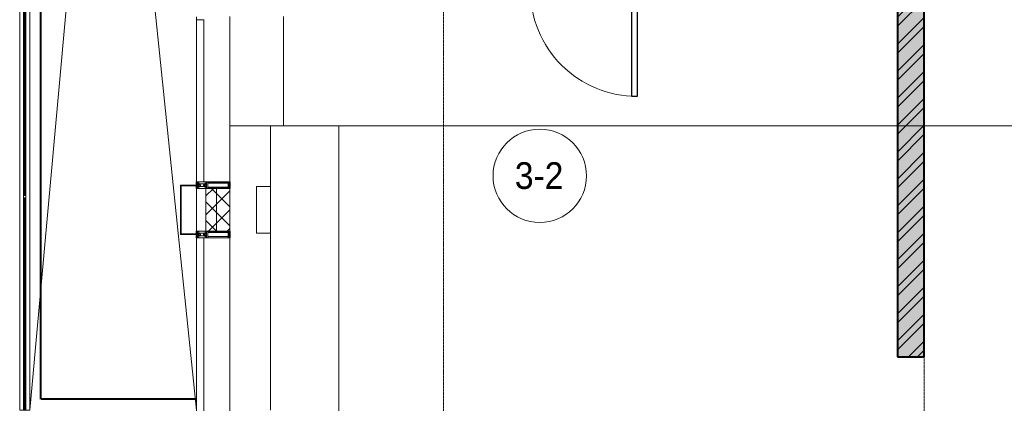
# Model space of a CAD drawing. Header units: millimetres. Extents: x 5617 to 101514, y 7718 to 215953.
# Tile 5 of 61: x 27123 to 34498, y 15652 to 18525. Entities that reach past the tile are written whole.
import ezdxf

# ---------------------------------------------------------------- set-up
doc = ezdxf.new("R2010")
doc.units = ezdxf.units.MM
for name, pattern in [('Линия сетки', [25, 20, -2.5, 0, -2.5]), ('Штрих_3_1_5_', [4.5, 3, -1.5]), ('Штриховая_ш3 п1_5', [4.5, 3, -1.5])]:
    doc.linetypes.add(name, pattern=pattern)
doc.layers.add('_Разделитель помещений_', color=4, linetype='Штриховая_ш3 п1_5', lineweight=40, true_color=0x00ffff)
for name, color, linetype, lineweight in [('Балясины', 7, 'Continuous', 30), ('Двери', 7, 'Continuous', 18), ('Импосты витража', 7, 'Continuous', 18), ('Колонны', 7, 'Continuous', 18), ('Марки помещений', 7, 'Continuous', 20), ('Ограждение', 7, 'Continuous', 18), ('Оси', 7, 'Continuous', 9), ('Панели витража', 7, 'Continuous', 18), ('Перекрытия', 7, 'Continuous', 18), ('Поручни', 7, 'Continuous', 18), ('Стены разрез', 7, 'Continuous', 40), ('Стены штриховка', 7, 'Continuous', 40), ('Форма', 7, 'Continuous', 18), ('Формообразующий элемент-перекрытие', 7, 'Continuous', 18), ('Элементы узлов', 7, 'Continuous', 18)]:
    doc.layers.add(name, color=color, linetype=linetype, lineweight=lineweight)
doc.styles.add('Arial_3', font='arial.ttf', dxfattribs={"width": 0.9, "height": 200})
pattern_1 = [(45, (0, 0), (-70.71068, 70.71068), []), (135, (0, 0), (-70.71068, -70.71068), [])]

# ---------------------------------------------------------------- blocks, each defined once
blk = doc.blocks.new('A_DOR_Door - Вн_3_Одинарная_900x2100-3056386-МКСС_К4_L20_68_100_')
at = {"layer": 'Двери', "color": 253, "lineweight": 30, "true_color": 0xaaaaaa}
for p, q in [((-400, 50), (-400, 850)), ((-400, 850), (-360, 850)), ((-400, 50), (-400, 850)), ((-360, 850), (-360, 50)), ((-430, 50), (-430, -20)), ((-400, 50), (-430, 50)), ((-360, 50), (-400, 50)), ((-400, -20), (-400, 50)), ((430, 50), (400, 50)), ((400, 50), (400, -20)), ((430, -20), (430, 50)), ((-430, -20), (-400, -20)), ((400, -20), (430, -20))]:
    blk.add_line(p, q, dxfattribs=at)
at = {"layer": 'Двери', "color": 254, "lineweight": 9, "true_color": 0xd4d4d4}
blk.add_arc((-400, 50), 800, 360, 90, dxfattribs=at)
blk = doc.blocks.new('135_SLK_K4_AR_rvt-1-МКСС_К4_L20_68_100_')
at = {"layer": 'Стены разрез', "lineweight": 9, "true_color": 0xaaaaaa}
h = blk.add_hatch(dxfattribs=at)
h.set_pattern_fill('FP_1', color=253, style=0, pattern_type=2)
h.set_pattern_definition([(50, (0, 0), (218.62117, -19.1268), [22.86, -251.46]), (355, (0, 0), (-42.29187, 229.2684), [18.288, -201.168]), (100.451, (18.22, -1.6), (176.33107, 210.13963), [19.428, -213.708]), (46.184, (0, 60.96), (325.29495, -50.45164), [34.29, -377.19]), (96.636, (27.1, 56.76), (284.883, 296.9127), [29.142, -320.562]), (351.184, (0, 60.96), (284.8858, 296.9107), [27.432, -301.752]), (21, (30.48, 45.72), (181.93753, -122.71832), [22.86, -251.46]), (326, (30.48, 45.72), (74.16223, 221.0262), [18.288, -201.168]), (71.451, (45.64, 35.5), (256.10035, 98.30526), [19.428, -213.708]), (37.5, (0, 0), (3.70639, 101.465895), [3.353, -195.377, 3.353, -200.863, -201.93]), (37.5, (0, 0), (3.70639, 101.465895), [-402.946, 3.353, -198.577]), (7.5, (0, 0), (80.18358, 120.21653), [3.353, -113.081, 3.353, -190.805, -76.962]), (7.5, (0, 0), (80.18358, 120.21653), [-310.591, 3.353, -73.609]), (327.5, (-67.97, 0), (162.708646, -6.87497), [3.353, -72.847, 3.353, -234.391, -315.468]), (327.5, (-67.97, 0), (162.708646, -6.87497), [-313.944, 3.353, -312.115]), (317.5, (-98.45, 0), (177.75468, 30.51183), [3.353, -95.707, 3.353, -154.534, -224.028]), (317.5, (-98.45, 0), (177.75468, 30.51183), [-256.946, 3.353, -220.675])])
h.paths.add_polyline_path([(111350, 16000), (111550, 16000), (111550, 22400), (111350, 22400), (111350, 16976.7)])
h = blk.add_hatch(dxfattribs=at)
h.set_pattern_fill('FP_2', color=253, style=0, pattern_type=2)
h.set_pattern_definition([(45, (0, 0), (-101.02788, 101.02788), []), (45, (67.35, 0), (-101.02788, 101.02788), [])])
h.paths.add_polyline_path([(111350, 16000), (111550, 16000), (111550, 22400), (111350, 22400), (111350, 16976.7)])
at = {"layer": '_Разделитель помещений_', "color": 131, "linetype": 'Штрих_3_1_5_', "true_color": 0xaaffff}
for p, q in [((104932.5, 15682.5), (104932.5, 23882.5)), ((106100, 17310), (106100, 17285)), ((106100, 17280), (106100, 17260)), ((106350, 17260), (106350, 17310)), ((106100, 16940), (106100, 16920)), ((106100, 16915), (106100, 16890)), ((106350, 16890), (106350, 16940)), ((106100, 15682.5), (104932.5, 15682.5))]:
    blk.add_line(p, q, dxfattribs=at)
at = {"layer": 'Перекрытия', "color": 253, "true_color": 0xaaaaaa}
for p, q in [((106749.8, 18550), (106749.8, 17730)), ((106653, 17275), (106549.8, 17275)), ((106549.8, 17275), (106549.8, 16925)), ((106549.8, 16925), (106653, 16925))]:
    blk.add_line(p, q, dxfattribs=at)
at = {"layer": 'Стены разрез', "color": 253, "true_color": 0xaaaaaa}
for p, q in [((111350, 22400), (111350, 16000)), ((111550, 16000), (111550, 22200)), ((111350, 16000), (111550, 16000))]:
    blk.add_line(p, q, dxfattribs=at)
at = {"layer": 'Двери', "color": 253, "lineweight": 18, "true_color": 0xaaaaaa, "rotation": 180}
blk.add_blockref('A_DOR_Door - Вн_3_Одинарная_900x2100-3056386-МКСС_К4_L20_68_100_', (109000, 18800), dxfattribs=at)
blk = doc.blocks.new('A_SLK_PAN_Type1 - Прямой тип панели-6537258-МКСС_К4_L20_68_100_')
at = {"layer": 'Колонны', "lineweight": 5}
for p, q in [((-185, 120), (185, 120)), ((-185, 0), (-185, 120)), ((-180, 115), (-180, 0)), ((180, 115), (-180, 115)), ((180, 0), (180, 115)), ((185, 120), (185, 0)), ((-180, 0), (-185, 0)), ((185, 0), (180, 0))]:
    blk.add_line(p, q, dxfattribs=at)
blk = doc.blocks.new('System Panel - A_PAN_Glass-7493421-МКСС_К4_L20_68_100_')
at = {"layer": 'Панели витража', "color": 253, "lineweight": 5, "true_color": 0xaaaaaa}
for p, q in [((607.5, 55), (-607.5, 55)), ((-607.5, 55), (-607.5, 0)), ((-607.5, 0), (607.5, 0)), ((607.5, 0), (607.5, 55))]:
    blk.add_line(p, q, dxfattribs=at)
blk = doc.blocks.new('Rectangular Mullion - R_StandardFrame_50Wx250H-5822554-МКСС_К4_L20_68_100_')
at = {"layer": 'Импосты витража', "color": 253, "lineweight": 5, "true_color": 0xaaaaaa}
for p, q in [((106100, 18525), (106100, 18547.5)), ((106350, 17310), (106350, 18550)), ((106350, 17310), (106155, 17310))]:
    blk.add_line(p, q, dxfattribs=at)
blk = doc.blocks.new('Rectangular Mullion - R_StandardFrame_50Wx250H-5859911-МКСС_К4_L20_68_100_')
at = {"layer": 'Импосты витража', "color": 253, "lineweight": 5, "true_color": 0xaaaaaa}
for p, q in [((106100, 17260), (106170, 17260)), ((106100, 16940), (106100, 17260)), ((106170, 16940), (106100, 16940))]:
    blk.add_line(p, q, dxfattribs=at)
blk = doc.blocks.new('Rectangular Mullion - 50Wx250H-2623690-МКСС_К4_L20_68_100_')
at = {"layer": 'Элементы узлов', "color": 253, "lineweight": 5, "true_color": 0xaaaaaa}
for p, q in [((-25, 65.2), (-25, 250)), ((-25, 250), (0, 250)), ((-23, 237.3), (0, 237.3)), ((-23, 237.3), (-23, 73.6)), ((-14.9, 84), (-14.9, 237.3)), ((25, 250), (0, 250)), ((23, 237.3), (0, 237.3)), ((14.9, 84), (14.9, 237.3)), ((23, 237.3), (23, 73.6)), ((25, 65.2), (25, 250)), ((0, 84), (-23, 84)), ((0, 84), (23, 84)), ((-14, 65.2), (-25, 65.2)), ((-23.8, 14.6), (-25, 14.2)), ((-25, 0), (-25, 14.2)), ((-22.3, 17), (-23.8, 17)), ((-23.8, 17), (-23.8, 14.6)), ((-22.5, 10.6), (-23.8, 14.6)), ((-22.5, 10.6), (-23.7, 9.9)), ((-23.7, 1.3), (-23.7, 9.9)), ((-23.7, 1.3), (-11.8, 1.3)), ((-23.2, 10.2), (-22.5, 8)), ((-0.5, 73.6), (-23, 73.6)), ((-22.5, 8), (-22.5, 4.5)), ((-21.3, 4.5), (-22.5, 4.5)), ((-22.3, 17), (-22.3, 16)), ((-22.3, 16), (-21.3, 16)), ((-19, 17.6), (-21.3, 16)), ((-21.3, 4.5), (-21.3, 6.5)), ((-21.3, 6.5), (-14.2, 6.5)), ((-18.4, 16.6), (-19, 17.6)), ((-7.4, 16.6), (-18.4, 16.6)), ((-14.2, 6.5), (-14.2, 4.5)), ((-13.2, 4.5), (-14.2, 4.5)), ((-14, 71.3), (-14, 65.2)), ((-10, 71.3), (-14, 71.3)), ((-13.2, 4.5), (-12.2, 7.2)), ((-12.7, 7.6), (-11.3, 11.4)), ((-12.7, 7.6), (-11.8, 6.9)), ((-12.2, 9), (-12.2, 14.8)), ((-12.2, 14.8), (0, 14.8)), ((-11.8, 1.3), (-11.8, 6.9)), ((-10.5, 11.2), (-11.3, 11.4)), ((-10.5, 1.5), (-10.5, 11.2)), ((-4.8, 1.5), (-10.5, 1.5)), ((-10, 53), (-10, 71.3)), ((-8.7, 53), (-10, 53)), ((-10, 53), (-10, 17)), ((-10, 17), (-7.5, 17)), ((-8.7, 53), (-7, 54.7)), ((-8.5, 23), (-1.5, 30)), ((-8.5, 18.5), (-8.5, 23)), ((-7.5, 18.5), (-8.5, 18.5)), ((-7.5, 17), (-7.5, 18.5)), ((-7.4, 18), (-7.4, 16.6)), ((-2.6, 18), (-7.4, 18)), ((-7, 65.2), (-5.9, 67.3)), ((-7, 65.2), (-7, 54.7)), ((-4.1, 67.3), (-5.9, 67.3)), ((0, 8), (-4.8, 8)), ((-4.8, 1.5), (-4.8, 8)), ((-4.1, 67.3), (-2.9, 65.1)), ((-2.9, 65.1), (-2.9, 54.6)), ((-1.3, 53), (-2.9, 54.6)), ((-2.6, 18), (-2.6, 16.8)), ((-2.6, 16.8), (0, 16.8)), ((-1.5, 30), (0, 30)), ((0, 53), (-1.3, 53)), ((0, 53), (1.3, 53)), ((1.5, 30), (0, 30)), ((2.6, 16.8), (0, 16.8)), ((0, 14.8), (0, 16.8)), ((0, 14.8), (0, 16.8)), ((12.2, 14.8), (0, 14.8)), ((0, 0), (0, 8)), ((0, 8), (4.8, 8)), ((0, 0), (0, 8)), ((0.5, 73.6), (23, 73.6)), ((1.3, 53), (2.9, 54.6)), ((8.5, 23), (1.5, 30)), ((2.6, 18), (2.6, 16.8)), ((2.6, 18), (7.4, 18)), ((4.1, 67.3), (2.9, 65.1)), ((2.9, 65.1), (2.9, 54.6)), ((4.1, 67.3), (5.9, 67.3)), ((4.8, 1.5), (4.8, 8)), ((4.8, 1.5), (10.5, 1.5)), ((7, 65.2), (5.9, 67.3)), ((7, 65.2), (7, 54.7)), ((8.7, 53), (7, 54.7)), ((7.4, 18), (7.4, 16.6)), ((7.4, 16.6), (18.4, 16.6)), ((7.5, 18.5), (8.5, 18.5)), ((7.5, 17), (7.5, 18.5)), ((10, 17), (7.5, 17)), ((8.5, 18.5), (8.5, 23)), ((8.7, 53), (10, 53)), ((10, 71.3), (14, 71.3)), ((10, 53), (10, 71.3)), ((10, 53), (10, 17)), ((10.5, 11.2), (11.3, 11.4)), ((10.5, 1.5), (10.5, 11.2)), ((12.7, 7.6), (11.3, 11.4)), ((12.7, 7.6), (11.8, 6.9)), ((11.8, 1.3), (11.8, 6.9)), ((23.7, 1.3), (11.8, 1.3)), ((12.2, 9), (12.2, 14.8)), ((13.2, 4.5), (12.2, 7.2)), ((13.2, 4.5), (14.2, 4.5)), ((14, 71.3), (14, 65.2)), ((14, 65.2), (25, 65.2)), ((21.3, 6.5), (14.2, 6.5)), ((14.2, 6.5), (14.2, 4.5)), ((18.4, 16.6), (19, 17.6)), ((19, 17.6), (21.3, 16)), ((22.3, 16), (21.3, 16)), ((21.3, 4.5), (21.3, 6.5)), ((21.3, 4.5), (22.5, 4.5)), ((22.3, 17), (22.3, 16)), ((22.3, 17), (23.8, 17)), ((22.5, 10.6), (23.8, 14.6)), ((22.5, 10.6), (23.7, 9.9)), ((23.2, 10.2), (22.5, 8)), ((22.5, 8), (22.5, 4.5)), ((23.7, 1.3), (23.7, 9.9)), ((23.8, 17), (23.8, 14.6)), ((23.8, 14.6), (25, 14.2)), ((25, 0), (25, 14.2)), ((-25, 0), (0, 0)), ((25, 0), (0, 0))]:
    blk.add_line(p, q, dxfattribs=at)
for centre, start, end in [((-0.5, 73.1), 360, 90), ((0.5, 73.1), 90, 180)]:
    blk.add_arc(centre, 0.5, start, end, dxfattribs=at)
blk = doc.blocks.new('System Panel - A_PAN_Glass-7491648-МКСС_К4_L20_68_100_')
at = {"layer": 'Панели витража', "color": 253, "lineweight": 5, "true_color": 0xaaaaaa}
for p, q in [((720, 55), (-720, 55)), ((-720, 55), (-720, 0)), ((-720, 0), (720, 0)), ((720, 0), (720, 55))]:
    blk.add_line(p, q, dxfattribs=at)
blk = doc.blocks.new('Rectangular Mullion - R_StandardFrame_50Wx250H-7122652-МКСС_К4_L20_68_100_')
at = {"layer": 'Импосты витража', "color": 253, "lineweight": 5, "true_color": 0xaaaaaa}
for p in [(106155, 16890), (106350, 15405)]:
    blk.add_line(p, (106350, 16890), dxfattribs=at)
blk = doc.blocks.new('Ограждение - 18Lx18W-7431883-МКСС_К4_L20_68_100_')
at = {"layer": 'Балясины', "color": 253, "lineweight": 5, "true_color": 0xaaaaaa}
for p, q in [((9, 9), (-9, 9)), ((-9, 9), (-9, -9)), ((9, -9), (9, 9)), ((-9, -9), (9, -9))]:
    blk.add_line(p, q, dxfattribs=at)
blk = doc.blocks.new('Ограждение - Ограждение-6062405-МКСС_К4_L20_68_100_')
at = {"layer": 'Ограждение', "lineweight": 5}
h = blk.add_hatch(color=256, dxfattribs=at)
h.paths.add_polyline_path([(22054, 200), (22062, 200), (22062, 1791), (22054, 1791), (22054, 380.8)])
h.paths.add_polyline_path([(22054, 1809), (22062, 1809), (22062, 3400), (22054, 3400), (22054, 2772.7)])
h = blk.add_hatch(color=256, dxfattribs=at)
h.paths.add_polyline_path([(22063, 200), (22071, 200), (22071, 1791), (22063, 1791), (22063, 380.8)])
h.paths.add_polyline_path([(22063, 1809), (22071, 1809), (22071, 3400), (22063, 3400), (22063, 2772.7)])
at = {"layer": 'Поручни', "color": 253, "lineweight": 5, "true_color": 0xaaaaaa}
for p, q in [((22025, 200), (22025, 3400)), ((22025, 3400), (22053.5, 3400)), ((22053.5, 1809), (22053.5, 3400)), ((22062, 3400), (22054, 3400)), ((22054, 3400), (22054, 1809)), ((22062, 1809), (22062, 3400)), ((22062, 3400), (22063, 3400)), ((22071, 3400), (22063, 3400)), ((22063, 3400), (22063, 1809)), ((22071, 1809), (22071, 3400)), ((22071.5, 1809), (22071.5, 3400)), ((22071.5, 3400), (22100, 3400)), ((22100, 3400), (22100, 200)), ((22053.5, 200), (22053.5, 1791)), ((22054, 1791), (22054, 200)), ((22062, 200), (22062, 1791)), ((22063, 1791), (22063, 200)), ((22071, 200), (22071, 1791)), ((22071.5, 200), (22071.5, 1791)), ((22053.5, 200), (22025, 200)), ((22054, 200), (22062, 200)), ((22063, 200), (22071, 200)), ((22100, 200), (22071.5, 200))]:
    blk.add_line(p, q, dxfattribs=at)
at = {"rotation": 180}
blk.add_blockref('Ограждение - 18Lx18W-7431883-МКСС_К4_L20_68_100_', (22062.5, 1800), dxfattribs=at)
blk = doc.blocks.new('135_SLK_K4_AR_FCD_rvt-1-МКСС_К4_L20_68_100_')
at = {"layer": 'Стены разрез', "lineweight": 5, "true_color": 0xaaaaaa}
h = blk.add_hatch(dxfattribs=at)
h.set_pattern_fill('FP_4', color=253, style=0, pattern_type=2)
h.set_pattern_definition(pattern_1)
h.paths.add_polyline_path([(106250, 16940), (106250, 17260), (106170, 17260), (106170, 16940)])
h = blk.add_hatch(dxfattribs=at)
h.set_pattern_fill('FP_4', color=253, style=0, pattern_type=2)
h.set_pattern_definition(pattern_1)
h.paths.add_polyline_path([(106350, 16940), (106350, 17260), (106250, 17260), (106250, 16940)])
at = {"layer": 'Перекрытия', "color": 253, "lineweight": 5, "true_color": 0xaaaaaa}
for p, q in [((105425.3, 21938.2), (104850, 15600)), ((106100, 15600), (105444.1, 21941.3)), ((106100, 17310), (106100, 17285)), ((106100, 17280), (106100, 17260)), ((106100, 16940), (106100, 16920)), ((106100, 16915), (106100, 16890))]:
    blk.add_line(p, q, dxfattribs=at)
at = {"layer": 'Стены разрез', "color": 253, "lineweight": 9, "true_color": 0xaaaaaa}
for p, q in [((106170, 17260), (106170, 16940)), ((106350, 17260), (106170, 17260)), ((106350, 16940), (106350, 17260)), ((106170, 16940), (106350, 16940))]:
    blk.add_line(p, q, dxfattribs=at)
at = {"layer": 'Стены штриховка', "color": 253, "lineweight": 9, "true_color": 0xaaaaaa}
blk.add_line((106250, 16940), (106250, 17260), dxfattribs=at)
at = {"layer": 'Форма', "color": 253, "lineweight": 5, "true_color": 0xaaaaaa}
blk.add_line((106350, 17730), (107164.9, 17730), dxfattribs=at)
at = {"layer": 'Форма', "color": 253, "lineweight": 9, "true_color": 0xaaaaaa}
for p, q in [((136800, 17730), (107164.9, 17730)), ((107164.9, 17730), (107164.9, 15230))]:
    blk.add_line(p, q, dxfattribs=at)
at = {"layer": 'Формообразующий элемент-перекрытие', "color": 253, "lineweight": 5, "true_color": 0xaaaaaa}
blk.add_line((106653, 15600), (106653, 17730), dxfattribs=at)
at = {"layer": 'Импосты витража', "color": 253, "lineweight": 5, "true_color": 0xaaaaaa}
for name in ['Rectangular Mullion - R_StandardFrame_50Wx250H-5822554-МКСС_К4_L20_68_100_', 'Rectangular Mullion - R_StandardFrame_50Wx250H-5859911-МКСС_К4_L20_68_100_', 'Rectangular Mullion - R_StandardFrame_50Wx250H-7122652-МКСС_К4_L20_68_100_']:
    blk.add_blockref(name, (0, 0), dxfattribs=at)
at = {"layer": 'Импосты витража', "color": 253, "lineweight": 5, "true_color": 0xaaaaaa, "rotation": 270}
for p in [(106100, 17285), (106100, 16915)]:
    blk.add_blockref('Rectangular Mullion - 50Wx250H-2623690-МКСС_К4_L20_68_100_', p, dxfattribs=at)
at = {"layer": 'Колонны', "color": 253, "lineweight": 5, "true_color": 0xaaaaaa, "rotation": 89.99999999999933}
blk.add_blockref('A_SLK_PAN_Type1 - Прямой тип панели-6537258-МКСС_К4_L20_68_100_', (106100, 17100), dxfattribs=at)
at = {"layer": 'Ограждение', "color": 253, "lineweight": 5, "true_color": 0xaaaaaa}
blk.add_blockref('Ограждение - Ограждение-6062405-МКСС_К4_L20_68_100_', (82750, 15400), dxfattribs=at)
at = {"layer": 'Панели витража', "color": 253, "lineweight": 5, "true_color": 0xaaaaaa, "rotation": 270}
for name, p in [('System Panel - A_PAN_Glass-7493421-МКСС_К4_L20_68_100_', (106100, 17917.5)), ('System Panel - A_PAN_Glass-7491648-МКСС_К4_L20_68_100_', (106100, 16170))]:
    blk.add_blockref(name, p, dxfattribs=at)
blk = doc.blocks.new('050_Марка_Помещение - Номер-620969-МКСС_К4_L20_68_100_')
at = {"layer": 'Марки помещений'}
blk.add_circle((0, 0), 3.5, dxfattribs=at)

msp = doc.modelspace()

# ---------------------------------------------------------------- linework, layer by layer
at = {"layer": 'Оси', "linetype": 'Линия сетки'}
for p, q in [((30298.2, 12025.7), (30298.2, 33100)), ((33898.2, 12025.7), (33898.2, 33100))]:
    msp.add_line(p, q, dxfattribs=at)

# ---------------------------------------------------------------- block references
at = {"lineweight": 5}
for name in ['135_SLK_K4_AR_FCD_rvt-1-МКСС_К4_L20_68_100_', '135_SLK_K4_AR_rvt-1-МКСС_К4_L20_68_100_']:
    msp.add_blockref(name, (-77651.8, 0), dxfattribs=at)
at = {"layer": 'Марки помещений', "xscale": 99.99999999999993, "yscale": 99.99999999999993, "zscale": 99.99999999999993}
msp.add_blockref('050_Марка_Помещение - Номер-620969-МКСС_К4_L20_68_100_', (31018.6, 17355.5), dxfattribs=at)

# ---------------------------------------------------------------- texts
at = {"layer": 'Марки помещений', "lineweight": 9, "insert": (30832.1, 17457.3), "char_height": 200, "width": 447.342, "attachment_point": 1, "style": 'Arial_3'}
msp.add_mtext('3-2', dxfattribs=at)

doc.saveas('drawing.dxf')
